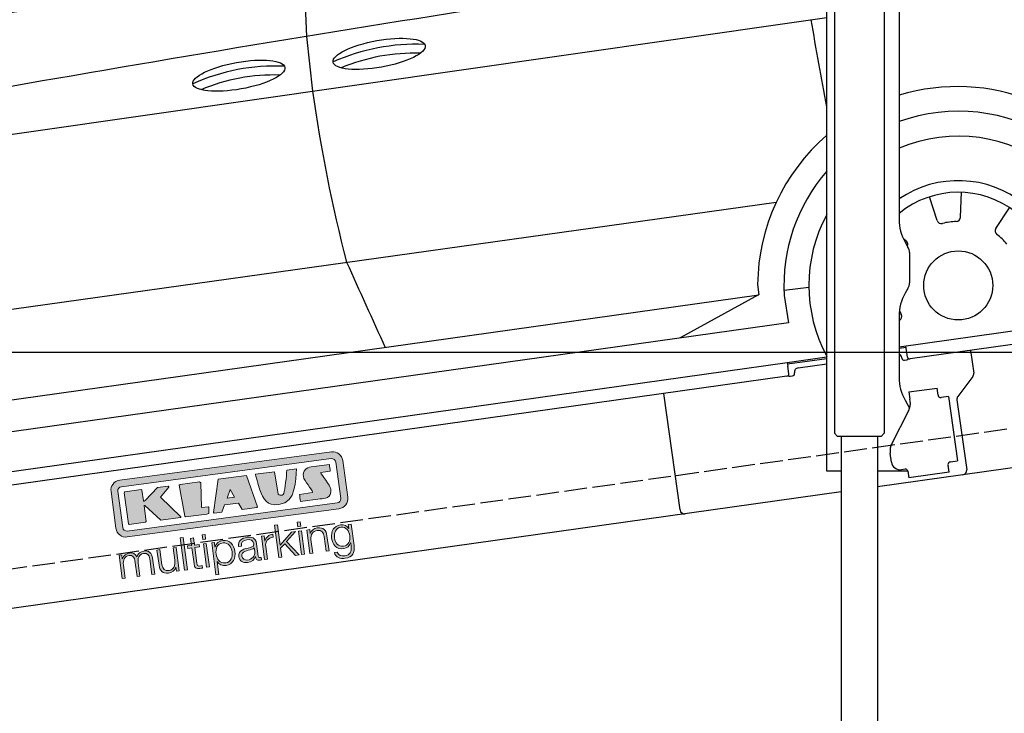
# Model space of a CAD drawing. Extents: x -311 to 6440, y -894 to 6524.
# Tile 3 of 6: x 1881 to 4057, y 1052 to 2586. Entities that reach past the tile are written whole.
import ezdxf

# ---------------------------------------------------------------- set-up
doc = ezdxf.new("R2010")
doc.units = 0
doc.header["$LTSCALE"] = 10
doc.header["$MEASUREMENT"] = 0
doc.linetypes.add('GEN3', pattern=[6.25, 5, -1.25])
doc.layers.get('0').update_dxf_attribs({"linetype": 'CONTINUOUS'})
doc.layers.get('DEFPOINTS').update_dxf_attribs({"linetype": 'CONTINUOUS'})
doc.layers.add('3', color=6, linetype='GEN3')
doc.layers.add('CAR', color=1, linetype='CONTINUOUS')
for name, color, linetype, lineweight in [('AM_0', 7, 'CONTINUOUS', 30), ('AM_5', 3, 'CONTINUOUS', 15), ('Logo', 7, 'CONTINUOUS', 25)]:
    doc.layers.add(name, color=color, linetype=linetype, lineweight=lineweight)
doc.dimstyles.new('KLAUS_DXF', dxfattribs={"dimscale": 20, "dimtxt": 3.5, "dimasz": 2, "dimexe": 2, "dimexo": 1, "dimgap": 1.5, "dimtad": 1, "dimlfac": 0.1, "dimdsep": 46, "dimtxsty": 'Standard', "dimblk": 'DOT', "dimcen": 2, "dimclrd": 256, "dimclre": 256, "dimclrt": 2, "dimadec": 0, "dimazin": 0, "dimtfac": 1, "dimtmove": 2, "dimatfit": 3, "dimfxl": 1, "dimtolj": 1, "dimarcsym": 0})

# ---------------------------------------------------------------- blocks, each defined once
blk = doc.blocks.new('KLAUS')
at = {"layer": 'Logo'}
h = blk.add_hatch(color=8, dxfattribs=at)
h.dxf.hatch_style = 2
edge = h.paths.add_edge_path()
edge.add_spline(control_points=[(3.6, 29.09), (2.88, 29.09), (2.3, 28.51), (2.3, 27.8), (2.3, 27.8), (2.3, 16.11), (2.3, 16.11), (2.3, 15.39), (2.88, 14.81), (3.6, 14.81), (3.6, 14.81), (71.16, 14.81), (71.16, 14.81), (71.88, 14.81), (72.46, 15.39), (72.46, 16.11), (72.46, 16.11), (72.46, 27.8), (72.46, 27.8), (72.46, 28.51), (71.88, 29.09), (71.16, 29.09), (71.16, 29.09), (3.6, 29.09), (3.6, 29.09), (3.6, 29.09), (3.6, 29.09), (3.6, 29.09)], knot_values=[0, 0, 0, 0, 1, 1, 1, 2, 2, 2, 3, 3, 3, 4, 4, 4, 5, 5, 5, 6, 6, 6, 7, 7, 7, 8, 8, 8, 9, 9, 9, 9], degree=3, periodic=0)
edge = h.paths.add_edge_path()
edge.add_spline(control_points=[(3.35, 31.23), (3.35, 31.23), (71.47, 31.23), (71.47, 31.23), (73.26, 31.23), (74.71, 29.77), (74.71, 27.99), (74.71, 27.99), (74.71, 16.17), (74.71, 16.17), (74.71, 14.38), (73.26, 12.93), (71.47, 12.93), (71.47, 12.93), (3.35, 12.93), (3.35, 12.93), (1.56, 12.93), (0.11, 14.38), (0.11, 16.17), (0.11, 16.17), (0.11, 27.99), (0.11, 27.99), (0.11, 29.77), (1.56, 31.23), (3.35, 31.23), (3.35, 31.23), (3.35, 31.23), (3.35, 31.23)], knot_values=[0, 0, 0, 0, 1, 1, 1, 2, 2, 2, 3, 3, 3, 4, 4, 4, 5, 5, 5, 6, 6, 6, 7, 7, 7, 8, 8, 8, 9, 9, 9, 9], degree=3, periodic=0)
h = blk.add_hatch(color=8, dxfattribs=at)
h.dxf.hatch_style = 2
edge = h.paths.add_edge_path()
edge.add_spline(control_points=[(4.5, 27.33), (4.5, 27.33), (9.7, 27.33), (9.7, 27.33), (9.84, 27.33), (9.96, 27.22), (9.96, 27.08), (9.96, 27.08), (9.96, 23.69), (9.96, 23.69), (9.96, 23.69), (9.94, 23.64), (10.04, 23.59), (10.14, 23.53), (10.2, 23.57), (10.2, 23.57), (10.2, 23.57), (10.51, 23.75), (10.51, 23.75), (10.51, 23.75), (14.94, 27.33), (14.94, 27.33), (14.94, 27.33), (18.41, 27.33), (18.41, 27.33), (18.41, 27.33), (18.49, 27.33), (18.56, 27.2), (18.65, 27.04), (18.53, 26.91), (18.53, 26.91), (18.53, 26.91), (15.49, 24.11), (15.49, 24.11), (15.49, 24.11), (21.14, 17.06), (21.14, 17.06), (21.14, 17.06), (21.13, 16.91), (21.13, 16.91), (21.08, 16.84), (20.99, 16.82), (20.99, 16.82), (20.99, 16.82), (14.7, 16.82), (14.7, 16.82), (14.7, 16.82), (10.26, 22.17), (10.26, 22.17), (10.26, 22.17), (10.19, 22.24), (10.08, 22.21), (9.97, 22.18), (9.96, 22.11), (9.96, 22.11), (9.96, 22.11), (9.96, 17.08), (9.96, 17.08), (9.96, 16.94), (9.84, 16.82), (9.7, 16.82), (9.7, 16.82), (4.5, 16.82), (4.5, 16.82), (4.36, 16.82), (4.25, 16.94), (4.25, 17.08), (4.25, 17.08), (4.25, 27.08), (4.25, 27.08), (4.25, 27.22), (4.36, 27.33), (4.5, 27.33), (4.5, 27.33), (4.5, 27.33), (4.5, 27.33)], knot_values=[0, 0, 0, 0, 1, 1, 1, 2, 2, 2, 3, 3, 3, 4, 4, 4, 5, 5, 5, 6, 6, 6, 7, 7, 7, 8, 8, 8, 9, 9, 9, 10, 10, 10, 11, 11, 11, 12, 12, 12, 13, 13, 13, 14, 14, 14, 15, 15, 15, 16, 16, 16, 17, 17, 17, 18, 18, 18, 19, 19, 19, 20, 20, 20, 21, 21, 21, 22, 22, 22, 23, 23, 23, 24, 24, 24, 25, 25, 25, 25], degree=3, periodic=0)
h = blk.add_hatch(color=8, dxfattribs=at)
h.dxf.hatch_style = 2
h.paths.add_polyline_path([(22.42, 17.06), (21.97, 27.15), (22.24, 27.33), (28.55, 27.33), (28.86, 26.97), (28.01, 19.08), (30.26, 19.07), (30.44, 18.95), (30.08, 16.95), (29.49, 16.82), (22.6, 16.82)])
h = blk.add_hatch(color=8, dxfattribs=at)
h.paths.add_polyline_path([(36.52, 21.01), (38.93, 21.01), (37.87, 23.57)])
h.paths.add_polyline_path([(34.52, 27.33), (43.65, 27.33), (45.76, 16.94), (45.57, 16.82), (40.83, 16.82), (39.89, 18.95), (35.42, 18.95), (34.27, 16.82), (31.78, 16.82), (31.66, 17)])
h = blk.add_hatch(color=8, dxfattribs=at)
h.dxf.hatch_style = 2
edge = h.paths.add_edge_path()
edge.add_spline(control_points=[(52.69, 27.32), (52.69, 27.32), (52.88, 20.14), (52.88, 20.14), (53.01, 19.89), (53.2, 19.77), (53.43, 19.71), (53.91, 19.59), (54.43, 19.57), (54.64, 20.03), (55.23, 21.34), (56.27, 25.45), (56.6, 27.33), (56.6, 27.33), (59.77, 27.33), (59.77, 27.33), (58.77, 23.9), (58.56, 16.82), (52.63, 16.76), (48.72, 16.72), (48.01, 19.35), (47.27, 22.24), (46.89, 23.68), (46.54, 27.33), (46.54, 27.33), (46.54, 27.33), (52.69, 27.32), (52.69, 27.32), (52.69, 27.32), (52.69, 27.32), (52.69, 27.32)], knot_values=[0, 0, 0, 0, 1, 1, 1, 2, 2, 2, 3, 3, 3, 4, 4, 4, 5, 5, 5, 6, 6, 6, 7, 7, 7, 8, 8, 8, 9, 9, 9, 10, 10, 10, 10], degree=3, periodic=0)
h = blk.add_hatch(color=8, dxfattribs=at)
h.dxf.hatch_style = 2
edge = h.paths.add_edge_path()
edge.add_spline(control_points=[(64.46, 27.33), (64.46, 27.33), (70.31, 27.33), (70.31, 27.33), (70.31, 26.52), (70.31, 26.02), (70.31, 25.12), (70.31, 25.12), (67.3, 25.12), (67.3, 25.12), (67.24, 25.04), (67.25, 25.11), (67.25, 24.91), (67.25, 24.88), (69.73, 20.38), (69.73, 19.57), (69.73, 16.4), (67.22, 16.81), (65.9, 16.82), (65.9, 16.82), (59.59, 16.82), (59.59, 16.82), (59.59, 17.76), (59.59, 18.23), (59.59, 19.14), (59.59, 19.14), (63.75, 19.14), (63.75, 19.14), (63.82, 19.22), (63.81, 19.11), (63.81, 19.31), (63.81, 20.32), (61.58, 23.06), (61.58, 24.63), (61.58, 26.33), (62.83, 27.34), (64.46, 27.33), (64.46, 27.33), (64.46, 27.33), (64.46, 27.33)], knot_values=[0, 0, 0, 0, 1, 1, 1, 2, 2, 2, 3, 3, 3, 4, 4, 4, 5, 5, 5, 6, 6, 6, 7, 7, 7, 8, 8, 8, 9, 9, 9, 10, 10, 10, 11, 11, 11, 12, 12, 12, 13, 13, 13, 13], degree=3, periodic=0)
h = blk.add_hatch(color=30, dxfattribs=at)
h.dxf.hatch_style = 2
h.paths.add_polyline_path([(20.07, 0), (20.99, 0), (20.99, 10.45), (20.07, 10.45)])
h = blk.add_hatch(color=30, dxfattribs=at)
h.dxf.hatch_style = 2
edge = h.paths.add_edge_path()
edge.add_spline(control_points=[(24.22, 9.82), (24.22, 9.82), (23.3, 9.82), (23.3, 9.82), (23.3, 9.82), (23.3, 7.55), (23.3, 7.55), (23.3, 7.55), (21.98, 7.55), (21.98, 7.55), (21.98, 7.55), (21.98, 6.78), (21.98, 6.78), (21.98, 6.78), (23.3, 6.78), (23.3, 6.78), (23.3, 6.78), (23.3, 1.61), (23.3, 1.61), (23.28, 0.32), (23.71, -0.09), (24.94, -0.09), (25.22, -0.09), (25.48, -0.06), (25.76, -0.06), (25.76, -0.06), (25.76, 0.73), (25.76, 0.73), (25.5, 0.7), (25.23, 0.69), (24.97, 0.69), (24.31, 0.73), (24.22, 1.08), (24.22, 1.68), (24.22, 1.68), (24.22, 6.78), (24.22, 6.78), (24.22, 6.78), (25.76, 6.78), (25.76, 6.78), (25.76, 6.78), (25.76, 7.55), (25.76, 7.55), (25.76, 7.55), (24.22, 7.55), (24.22, 7.55), (24.22, 7.55), (24.22, 9.82), (24.22, 9.82), (24.22, 9.82), (24.22, 9.82), (24.22, 9.82)], knot_values=[0, 0, 0, 0, 1, 1, 1, 2, 2, 2, 3, 3, 3, 4, 4, 4, 5, 5, 5, 6, 6, 6, 7, 7, 7, 8, 8, 8, 9, 9, 9, 10, 10, 10, 11, 11, 11, 12, 12, 12, 13, 13, 13, 14, 14, 14, 15, 15, 15, 16, 16, 16, 17, 17, 17, 17], degree=3, periodic=0)
h = blk.add_hatch(color=30, dxfattribs=at)
h.paths.add_polyline_path([(27.1, 0), (28.03, 0), (28.03, 7.55), (27.1, 7.55)])
h.paths.add_polyline_path([(27.1, 8.98), (28.03, 8.98), (28.03, 10.45), (27.1, 10.45)])
h = blk.add_hatch(color=30, dxfattribs=at)
h.dxf.hatch_style = 2
h.paths.add_polyline_path([(50.4, 0), (51.32, 0), (51.32, 2.87), (52.82, 4.11), (55.8, 0), (56.96, 0), (53.52, 4.76), (56.74, 7.55), (55.51, 7.55), (51.32, 3.89), (51.32, 10.45), (50.4, 10.45)])
h = blk.add_hatch(color=30, dxfattribs=at)
h.paths.add_polyline_path([(57.74, 0), (58.66, 0), (58.66, 7.55), (57.74, 7.55)])
h.paths.add_polyline_path([(57.74, 8.98), (58.66, 8.98), (58.66, 10.45), (57.74, 10.45)])
h = blk.add_hatch(color=30, dxfattribs=at)
h.dxf.hatch_style = 2
edge = h.paths.add_edge_path()
edge.add_spline(control_points=[(0, 0), (0, 0), (0.92, 0), (0.92, 0), (0.92, 0), (0.92, 4.22), (0.92, 4.22), (0.94, 5.8), (1.58, 7), (3.18, 7), (4.35, 7), (4.77, 6.15), (4.76, 5.12), (4.76, 5.12), (4.76, 0), (4.76, 0), (4.76, 0), (5.68, 0), (5.68, 0), (5.68, 0), (5.68, 4.27), (5.68, 4.27), (5.68, 5.68), (6.14, 7), (7.73, 7), (9.05, 7), (9.52, 6.32), (9.52, 5.08), (9.52, 5.08), (9.52, 0), (9.52, 0), (9.52, 0), (10.44, 0), (10.44, 0), (10.44, 0), (10.44, 5.12), (10.44, 5.12), (10.44, 6.91), (9.59, 7.77), (7.94, 7.77), (6.94, 7.77), (5.99, 7.29), (5.54, 6.3), (5.26, 7.29), (4.36, 7.77), (3.37, 7.77), (2.17, 7.77), (1.38, 7.19), (0.89, 6.28), (0.89, 6.28), (0.85, 6.28), (0.85, 6.28), (0.85, 6.28), (0.85, 7.55), (0.85, 7.55), (0.85, 7.55), (0, 7.55), (0, 7.55), (0, 7.55), (0, 0), (0, 0), (0, 0), (0, 0), (0, 0)], knot_values=[0, 0, 0, 0, 1, 1, 1, 2, 2, 2, 3, 3, 3, 4, 4, 4, 5, 5, 5, 6, 6, 6, 7, 7, 7, 8, 8, 8, 9, 9, 9, 10, 10, 10, 11, 11, 11, 12, 12, 12, 13, 13, 13, 14, 14, 14, 15, 15, 15, 16, 16, 16, 17, 17, 17, 18, 18, 18, 19, 19, 19, 20, 20, 20, 21, 21, 21, 21], degree=3, periodic=0)
h = blk.add_hatch(color=30, dxfattribs=at)
h.dxf.hatch_style = 2
edge = h.paths.add_edge_path()
edge.add_spline(control_points=[(18.31, 7.55), (18.31, 7.55), (17.39, 7.55), (17.39, 7.55), (17.39, 7.55), (17.39, 3.59), (17.39, 3.59), (17.39, 2.05), (16.7, 0.56), (15.12, 0.56), (13.66, 0.56), (13.15, 1.27), (13.1, 2.64), (13.1, 2.64), (13.1, 7.55), (13.1, 7.55), (13.1, 7.55), (12.18, 7.55), (12.18, 7.55), (12.18, 7.55), (12.18, 2.65), (12.18, 2.65), (12.18, 0.89), (12.93, -0.22), (14.83, -0.22), (15.96, -0.22), (16.95, 0.35), (17.44, 1.36), (17.44, 1.36), (17.47, 1.36), (17.47, 1.36), (17.47, 1.36), (17.47, 0), (17.47, 0), (17.47, 0), (18.31, 0), (18.31, 0), (18.31, 0), (18.31, 7.55), (18.31, 7.55), (18.31, 7.55), (18.31, 7.55), (18.31, 7.55)], knot_values=[0, 0, 0, 0, 1, 1, 1, 2, 2, 2, 3, 3, 3, 4, 4, 4, 5, 5, 5, 6, 6, 6, 7, 7, 7, 8, 8, 8, 9, 9, 9, 10, 10, 10, 11, 11, 11, 12, 12, 12, 13, 13, 13, 14, 14, 14, 14], degree=3, periodic=0)
h = blk.add_hatch(color=30, dxfattribs=at)
edge = h.paths.add_edge_path()
edge.add_spline(control_points=[(35.84, 3.78), (35.84, 2.21), (35.12, 0.56), (33.37, 0.56), (31.4, 0.56), (30.72, 2.21), (30.72, 3.78), (30.72, 5.49), (31.33, 7), (33.37, 7), (35.12, 7), (35.84, 5.34), (35.84, 3.78), (35.84, 3.78), (35.84, 3.78), (35.84, 3.78)], knot_values=[0, 0, 0, 0, 1, 1, 1, 2, 2, 2, 3, 3, 3, 4, 4, 4, 5, 5, 5, 5], degree=3, periodic=0)
edge = h.paths.add_edge_path()
edge.add_spline(control_points=[(29.79, -2.8), (29.79, -2.8), (30.72, -2.8), (30.72, -2.8), (30.72, -2.8), (30.72, 1.43), (30.72, 1.43), (30.72, 1.43), (30.74, 1.43), (30.74, 1.43), (31.14, 0.35), (32.24, -0.22), (33.37, -0.22), (35.66, -0.22), (36.76, 1.64), (36.76, 3.78), (36.76, 5.91), (35.66, 7.77), (33.37, 7.77), (32.15, 7.77), (31.1, 7.14), (30.67, 6.12), (30.67, 6.12), (30.64, 6.12), (30.64, 6.12), (30.64, 6.12), (30.64, 7.55), (30.64, 7.55), (30.64, 7.55), (29.79, 7.55), (29.79, 7.55), (29.79, 7.55), (29.79, -2.8), (29.79, -2.8), (29.79, -2.8), (29.79, -2.8), (29.79, -2.8)], knot_values=[0, 0, 0, 0, 1, 1, 1, 2, 2, 2, 3, 3, 3, 4, 4, 4, 5, 5, 5, 6, 6, 6, 7, 7, 7, 8, 8, 8, 9, 9, 9, 10, 10, 10, 11, 11, 11, 12, 12, 12, 12], degree=3, periodic=0)
h = blk.add_hatch(color=30, dxfattribs=at)
edge = h.paths.add_edge_path()
edge.add_spline(control_points=[(43.03, 2.93), (43.04, 1.45), (41.8, 0.56), (40.39, 0.56), (39.53, 0.56), (38.71, 1.13), (38.71, 2.05), (38.71, 3.53), (40.66, 3.51), (42.22, 3.79), (42.47, 3.84), (42.88, 3.91), (43, 4.13), (43, 4.13), (43.03, 4.13), (43.03, 4.13), (43.03, 4.13), (43.03, 2.93), (43.03, 2.93), (43.03, 2.93), (43.03, 2.93), (43.03, 2.93)], knot_values=[0, 0, 0, 0, 1, 1, 1, 2, 2, 2, 3, 3, 3, 4, 4, 4, 5, 5, 5, 6, 6, 6, 7, 7, 7, 7], degree=3, periodic=0)
edge = h.paths.add_edge_path()
edge.add_spline(control_points=[(39.03, 5.24), (39.06, 6.47), (39.91, 7), (41.05, 7), (42.14, 7), (43.03, 6.69), (43.03, 5.45), (43.03, 4.61), (42.6, 4.51), (41.84, 4.42), (39.85, 4.19), (37.79, 4.11), (37.79, 1.99), (37.79, 0.47), (38.93, -0.22), (40.32, -0.22), (41.77, -0.22), (42.43, 0.34), (43.07, 1.32), (43.07, 1.32), (43.1, 1.32), (43.1, 1.32), (43.1, 0.53), (43.25, 0), (44.19, 0), (44.43, 0), (44.58, 0.01), (44.79, 0.06), (44.79, 0.06), (44.79, 0.83), (44.79, 0.83), (44.71, 0.81), (44.6, 0.78), (44.49, 0.78), (44.13, 0.78), (43.95, 0.98), (43.95, 1.33), (43.95, 1.33), (43.95, 5.34), (43.95, 5.34), (43.95, 7.36), (42.5, 7.77), (41.17, 7.77), (39.44, 7.77), (38.2, 7.01), (38.11, 5.24), (38.11, 5.24), (39.03, 5.24), (39.03, 5.24), (39.03, 5.24), (39.03, 5.24), (39.03, 5.24)], knot_values=[0, 0, 0, 0, 1, 1, 1, 2, 2, 2, 3, 3, 3, 4, 4, 4, 5, 5, 5, 6, 6, 6, 7, 7, 7, 8, 8, 8, 9, 9, 9, 10, 10, 10, 11, 11, 11, 12, 12, 12, 13, 13, 13, 14, 14, 14, 15, 15, 15, 16, 16, 16, 17, 17, 17, 17], degree=3, periodic=0)
h = blk.add_hatch(color=30, dxfattribs=at)
h.dxf.hatch_style = 2
edge = h.paths.add_edge_path()
edge.add_spline(control_points=[(45.79, 0), (45.79, 0), (46.71, 0), (46.71, 0), (46.71, 0), (46.71, 4.03), (46.71, 4.03), (46.71, 5.59), (47.85, 6.82), (49.52, 6.73), (49.52, 6.73), (49.52, 7.66), (49.52, 7.66), (48.16, 7.72), (47.14, 7), (46.67, 5.78), (46.67, 5.78), (46.64, 5.78), (46.64, 5.78), (46.64, 5.78), (46.64, 7.55), (46.64, 7.55), (46.64, 7.55), (45.79, 7.55), (45.79, 7.55), (45.79, 7.55), (45.79, 0), (45.79, 0), (45.79, 0), (45.79, 0), (45.79, 0)], knot_values=[0, 0, 0, 0, 1, 1, 1, 2, 2, 2, 3, 3, 3, 4, 4, 4, 5, 5, 5, 6, 6, 6, 7, 7, 7, 8, 8, 8, 9, 9, 9, 10, 10, 10, 10], degree=3, periodic=0)
h = blk.add_hatch(color=30, dxfattribs=at)
h.dxf.hatch_style = 2
edge = h.paths.add_edge_path()
edge.add_spline(control_points=[(60.41, 0), (60.41, 0), (61.33, 0), (61.33, 0), (61.33, 0), (61.33, 4.41), (61.33, 4.41), (61.36, 5.89), (62.24, 7), (63.7, 7), (65.2, 7), (65.62, 6.02), (65.62, 4.71), (65.62, 4.71), (65.62, 0), (65.62, 0), (65.62, 0), (66.54, 0), (66.54, 0), (66.54, 0), (66.54, 4.86), (66.54, 4.86), (66.54, 6.66), (65.9, 7.77), (63.78, 7.77), (62.71, 7.77), (61.7, 7.16), (61.36, 6.25), (61.36, 6.25), (61.33, 6.25), (61.33, 6.25), (61.33, 6.25), (61.33, 7.55), (61.33, 7.55), (61.33, 7.55), (60.41, 7.55), (60.41, 7.55), (60.41, 7.55), (60.41, 0), (60.41, 0), (60.41, 0), (60.41, 0), (60.41, 0)], knot_values=[0, 0, 0, 0, 1, 1, 1, 2, 2, 2, 3, 3, 3, 4, 4, 4, 5, 5, 5, 6, 6, 6, 7, 7, 7, 8, 8, 8, 9, 9, 9, 10, 10, 10, 11, 11, 11, 12, 12, 12, 13, 13, 13, 14, 14, 14, 14], degree=3, periodic=0)
h = blk.add_hatch(color=30, dxfattribs=at)
edge = h.paths.add_edge_path()
edge.add_spline(control_points=[(71.32, 0.86), (69.62, 0.86), (68.83, 2.34), (68.83, 3.86), (68.83, 5.43), (69.56, 7), (71.32, 7), (73.06, 7), (73.75, 5.34), (73.75, 3.86), (73.75, 2.33), (72.91, 0.86), (71.32, 0.86), (71.32, 0.86), (71.32, 0.86), (71.32, 0.86)], knot_values=[0, 0, 0, 0, 1, 1, 1, 2, 2, 2, 3, 3, 3, 4, 4, 4, 5, 5, 5, 5], degree=3, periodic=0)
edge = h.paths.add_edge_path()
edge.add_spline(control_points=[(74.67, 7.55), (74.67, 7.55), (73.75, 7.55), (73.75, 7.55), (73.75, 7.55), (73.75, 6.25), (73.75, 6.25), (73.75, 6.25), (73.72, 6.25), (73.72, 6.25), (73.35, 7.09), (72.41, 7.77), (71.32, 7.77), (69.13, 7.77), (67.9, 6.05), (67.9, 3.97), (67.9, 1.82), (68.9, 0.09), (71.32, 0.09), (72.4, 0.09), (73.29, 0.72), (73.72, 1.64), (73.72, 1.64), (73.75, 1.64), (73.75, 1.64), (73.75, 1.64), (73.75, 0.61), (73.75, 0.61), (73.75, -1.23), (73.01, -2.24), (71.32, -2.24), (70.29, -2.24), (69.31, -1.85), (69.1, -0.73), (69.1, -0.73), (68.18, -0.73), (68.18, -0.73), (68.31, -2.34), (69.81, -3.02), (71.32, -3.02), (73.79, -3.02), (74.65, -1.64), (74.67, 0.61), (74.67, 0.61), (74.67, 7.55), (74.67, 7.55), (74.67, 7.55), (74.67, 7.55), (74.67, 7.55)], knot_values=[0, 0, 0, 0, 1, 1, 1, 2, 2, 2, 3, 3, 3, 4, 4, 4, 5, 5, 5, 6, 6, 6, 7, 7, 7, 8, 8, 8, 9, 9, 9, 10, 10, 10, 11, 11, 11, 12, 12, 12, 13, 13, 13, 14, 14, 14, 15, 15, 15, 16, 16, 16, 16], degree=3, periodic=0)
at = {"layer": 'Logo', "lineweight": 0}
for points in [[(22.42, 17.06), (21.97, 27.15), (22.24, 27.33), (28.55, 27.33), (28.86, 26.97), (28.01, 19.08), (30.26, 19.07), (30.44, 18.95), (30.08, 16.95), (29.49, 16.82), (22.6, 16.82), (22.42, 17.06), (22.42, 17.06)], [(34.52, 27.33), (43.65, 27.33), (45.76, 16.94), (45.57, 16.82), (40.83, 16.82), (39.89, 18.95), (35.42, 18.95), (34.27, 16.82), (31.78, 16.82), (31.66, 17), (34.52, 27.33), (34.52, 27.33)], [(36.52, 21.01), (38.93, 21.01), (37.87, 23.57), (36.52, 21.01), (36.52, 21.01)], [(20.07, 0), (20.99, 0), (20.99, 10.45), (20.07, 10.45), (20.07, 0), (20.07, 0)], [(27.1, 8.98), (28.03, 8.98), (28.03, 10.45), (27.1, 10.45), (27.1, 8.98), (27.1, 8.98)], [(50.4, 0), (51.32, 0), (51.32, 2.87), (52.82, 4.11), (55.8, 0), (56.96, 0), (53.52, 4.76), (56.74, 7.55), (55.51, 7.55), (51.32, 3.89), (51.32, 10.45), (50.4, 10.45), (50.4, 0), (50.4, 0)], [(57.74, 8.98), (58.66, 8.98), (58.66, 10.45), (57.74, 10.45), (57.74, 8.98), (57.74, 8.98)], [(27.1, 0), (28.03, 0), (28.03, 7.55), (27.1, 7.55), (27.1, 0), (27.1, 0)], [(57.74, 0), (58.66, 0), (58.66, 7.55), (57.74, 7.55), (57.74, 0), (57.74, 0)]]:
    blk.add_lwpolyline(points, dxfattribs=at)
for points, knots in [([(3.35, 31.23), (3.35, 31.23), (71.47, 31.23), (71.47, 31.23), (73.26, 31.23), (74.71, 29.77), (74.71, 27.99), (74.71, 27.99), (74.71, 16.17), (74.71, 16.17), (74.71, 14.38), (73.26, 12.93), (71.47, 12.93), (71.47, 12.93), (3.35, 12.93), (3.35, 12.93), (1.56, 12.93), (0.11, 14.38), (0.11, 16.17), (0.11, 16.17), (0.11, 27.99), (0.11, 27.99), (0.11, 29.77), (1.56, 31.23), (3.35, 31.23), (3.35, 31.23), (3.35, 31.23), (3.35, 31.23)], [0, 0, 0, 0, 1, 1, 1, 2, 2, 2, 3, 3, 3, 4, 4, 4, 5, 5, 5, 6, 6, 6, 7, 7, 7, 8, 8, 8, 9, 9, 9, 9]), ([(3.6, 29.09), (2.88, 29.09), (2.3, 28.51), (2.3, 27.8), (2.3, 27.8), (2.3, 16.11), (2.3, 16.11), (2.3, 15.39), (2.88, 14.81), (3.6, 14.81), (3.6, 14.81), (71.16, 14.81), (71.16, 14.81), (71.88, 14.81), (72.46, 15.39), (72.46, 16.11), (72.46, 16.11), (72.46, 27.8), (72.46, 27.8), (72.46, 28.51), (71.88, 29.09), (71.16, 29.09), (71.16, 29.09), (3.6, 29.09), (3.6, 29.09), (3.6, 29.09), (3.6, 29.09), (3.6, 29.09)], [0, 0, 0, 0, 1, 1, 1, 2, 2, 2, 3, 3, 3, 4, 4, 4, 5, 5, 5, 6, 6, 6, 7, 7, 7, 8, 8, 8, 9, 9, 9, 9]), ([(4.5, 27.33), (4.5, 27.33), (9.7, 27.33), (9.7, 27.33), (9.84, 27.33), (9.96, 27.22), (9.96, 27.08), (9.96, 27.08), (9.96, 23.69), (9.96, 23.69), (9.96, 23.69), (9.94, 23.64), (10.04, 23.59), (10.14, 23.53), (10.2, 23.57), (10.2, 23.57), (10.2, 23.57), (10.51, 23.75), (10.51, 23.75), (10.51, 23.75), (14.94, 27.33), (14.94, 27.33), (14.94, 27.33), (18.41, 27.33), (18.41, 27.33), (18.41, 27.33), (18.49, 27.33), (18.56, 27.2), (18.65, 27.04), (18.53, 26.91), (18.53, 26.91), (18.53, 26.91), (15.49, 24.11), (15.49, 24.11), (15.49, 24.11), (21.14, 17.06), (21.14, 17.06), (21.14, 17.06), (21.13, 16.91), (21.13, 16.91), (21.08, 16.84), (20.99, 16.82), (20.99, 16.82), (20.99, 16.82), (14.7, 16.82), (14.7, 16.82), (14.7, 16.82), (10.26, 22.17), (10.26, 22.17), (10.26, 22.17), (10.19, 22.24), (10.08, 22.21), (9.97, 22.18), (9.96, 22.11), (9.96, 22.11), (9.96, 22.11), (9.96, 17.08), (9.96, 17.08), (9.96, 16.94), (9.84, 16.82), (9.7, 16.82), (9.7, 16.82), (4.5, 16.82), (4.5, 16.82), (4.36, 16.82), (4.25, 16.94), (4.25, 17.08), (4.25, 17.08), (4.25, 27.08), (4.25, 27.08), (4.25, 27.22), (4.36, 27.33), (4.5, 27.33), (4.5, 27.33), (4.5, 27.33), (4.5, 27.33)], [0, 0, 0, 0, 1, 1, 1, 2, 2, 2, 3, 3, 3, 4, 4, 4, 5, 5, 5, 6, 6, 6, 7, 7, 7, 8, 8, 8, 9, 9, 9, 10, 10, 10, 11, 11, 11, 12, 12, 12, 13, 13, 13, 14, 14, 14, 15, 15, 15, 16, 16, 16, 17, 17, 17, 18, 18, 18, 19, 19, 19, 20, 20, 20, 21, 21, 21, 22, 22, 22, 23, 23, 23, 24, 24, 24, 25, 25, 25, 25]), ([(52.69, 27.32), (52.69, 27.32), (52.88, 20.14), (52.88, 20.14), (53.01, 19.89), (53.2, 19.77), (53.43, 19.71), (53.91, 19.59), (54.43, 19.57), (54.64, 20.03), (55.23, 21.34), (56.27, 25.45), (56.6, 27.33), (56.6, 27.33), (59.77, 27.33), (59.77, 27.33), (58.77, 23.9), (58.56, 16.82), (52.63, 16.76), (48.72, 16.72), (48.01, 19.35), (47.27, 22.24), (46.89, 23.68), (46.54, 27.33), (46.54, 27.33), (46.54, 27.33), (52.69, 27.32), (52.69, 27.32), (52.69, 27.32), (52.69, 27.32), (52.69, 27.32)], [0, 0, 0, 0, 1, 1, 1, 2, 2, 2, 3, 3, 3, 4, 4, 4, 5, 5, 5, 6, 6, 6, 7, 7, 7, 8, 8, 8, 9, 9, 9, 10, 10, 10, 10]), ([(64.46, 27.33), (64.46, 27.33), (70.31, 27.33), (70.31, 27.33), (70.31, 26.52), (70.31, 26.02), (70.31, 25.12), (70.31, 25.12), (67.3, 25.12), (67.3, 25.12), (67.24, 25.04), (67.25, 25.11), (67.25, 24.91), (67.25, 24.88), (69.73, 20.38), (69.73, 19.57), (69.73, 16.4), (67.22, 16.81), (65.9, 16.82), (65.9, 16.82), (59.59, 16.82), (59.59, 16.82), (59.59, 17.76), (59.59, 18.23), (59.59, 19.14), (59.59, 19.14), (63.75, 19.14), (63.75, 19.14), (63.82, 19.22), (63.81, 19.11), (63.81, 19.31), (63.81, 20.32), (61.58, 23.06), (61.58, 24.63), (61.58, 26.33), (62.83, 27.34), (64.46, 27.33), (64.46, 27.33), (64.46, 27.33), (64.46, 27.33)], [0, 0, 0, 0, 1, 1, 1, 2, 2, 2, 3, 3, 3, 4, 4, 4, 5, 5, 5, 6, 6, 6, 7, 7, 7, 8, 8, 8, 9, 9, 9, 10, 10, 10, 11, 11, 11, 12, 12, 12, 13, 13, 13, 13]), ([(24.22, 9.82), (24.22, 9.82), (23.3, 9.82), (23.3, 9.82), (23.3, 9.82), (23.3, 7.55), (23.3, 7.55), (23.3, 7.55), (21.98, 7.55), (21.98, 7.55), (21.98, 7.55), (21.98, 6.78), (21.98, 6.78), (21.98, 6.78), (23.3, 6.78), (23.3, 6.78), (23.3, 6.78), (23.3, 1.61), (23.3, 1.61), (23.28, 0.32), (23.71, -0.09), (24.94, -0.09), (25.22, -0.09), (25.48, -0.06), (25.76, -0.06), (25.76, -0.06), (25.76, 0.73), (25.76, 0.73), (25.5, 0.7), (25.23, 0.69), (24.97, 0.69), (24.31, 0.73), (24.22, 1.08), (24.22, 1.68), (24.22, 1.68), (24.22, 6.78), (24.22, 6.78), (24.22, 6.78), (25.76, 6.78), (25.76, 6.78), (25.76, 6.78), (25.76, 7.55), (25.76, 7.55), (25.76, 7.55), (24.22, 7.55), (24.22, 7.55), (24.22, 7.55), (24.22, 9.82), (24.22, 9.82), (24.22, 9.82), (24.22, 9.82), (24.22, 9.82)], [0, 0, 0, 0, 1, 1, 1, 2, 2, 2, 3, 3, 3, 4, 4, 4, 5, 5, 5, 6, 6, 6, 7, 7, 7, 8, 8, 8, 9, 9, 9, 10, 10, 10, 11, 11, 11, 12, 12, 12, 13, 13, 13, 14, 14, 14, 15, 15, 15, 16, 16, 16, 17, 17, 17, 17]), ([(0, 0), (0, 0), (0.92, 0), (0.92, 0), (0.92, 0), (0.92, 4.22), (0.92, 4.22), (0.94, 5.8), (1.58, 7), (3.18, 7), (4.35, 7), (4.77, 6.15), (4.76, 5.12), (4.76, 5.12), (4.76, 0), (4.76, 0), (4.76, 0), (5.68, 0), (5.68, 0), (5.68, 0), (5.68, 4.27), (5.68, 4.27), (5.68, 5.68), (6.14, 7), (7.73, 7), (9.05, 7), (9.52, 6.32), (9.52, 5.08), (9.52, 5.08), (9.52, 0), (9.52, 0), (9.52, 0), (10.44, 0), (10.44, 0), (10.44, 0), (10.44, 5.12), (10.44, 5.12), (10.44, 6.91), (9.59, 7.77), (7.94, 7.77), (6.94, 7.77), (5.99, 7.29), (5.54, 6.3), (5.26, 7.29), (4.36, 7.77), (3.37, 7.77), (2.17, 7.77), (1.38, 7.19), (0.89, 6.28), (0.89, 6.28), (0.85, 6.28), (0.85, 6.28), (0.85, 6.28), (0.85, 7.55), (0.85, 7.55), (0.85, 7.55), (0, 7.55), (0, 7.55), (0, 7.55), (0, 0), (0, 0), (0, 0), (0, 0), (0, 0)], [0, 0, 0, 0, 1, 1, 1, 2, 2, 2, 3, 3, 3, 4, 4, 4, 5, 5, 5, 6, 6, 6, 7, 7, 7, 8, 8, 8, 9, 9, 9, 10, 10, 10, 11, 11, 11, 12, 12, 12, 13, 13, 13, 14, 14, 14, 15, 15, 15, 16, 16, 16, 17, 17, 17, 18, 18, 18, 19, 19, 19, 20, 20, 20, 21, 21, 21, 21]), ([(18.31, 7.55), (18.31, 7.55), (17.39, 7.55), (17.39, 7.55), (17.39, 7.55), (17.39, 3.59), (17.39, 3.59), (17.39, 2.05), (16.7, 0.56), (15.12, 0.56), (13.66, 0.56), (13.15, 1.27), (13.1, 2.64), (13.1, 2.64), (13.1, 7.55), (13.1, 7.55), (13.1, 7.55), (12.18, 7.55), (12.18, 7.55), (12.18, 7.55), (12.18, 2.65), (12.18, 2.65), (12.18, 0.89), (12.93, -0.22), (14.83, -0.22), (15.96, -0.22), (16.95, 0.35), (17.44, 1.36), (17.44, 1.36), (17.47, 1.36), (17.47, 1.36), (17.47, 1.36), (17.47, 0), (17.47, 0), (17.47, 0), (18.31, 0), (18.31, 0), (18.31, 0), (18.31, 7.55), (18.31, 7.55), (18.31, 7.55), (18.31, 7.55), (18.31, 7.55)], [0, 0, 0, 0, 1, 1, 1, 2, 2, 2, 3, 3, 3, 4, 4, 4, 5, 5, 5, 6, 6, 6, 7, 7, 7, 8, 8, 8, 9, 9, 9, 10, 10, 10, 11, 11, 11, 12, 12, 12, 13, 13, 13, 14, 14, 14, 14]), ([(29.79, -2.8), (29.79, -2.8), (30.72, -2.8), (30.72, -2.8), (30.72, -2.8), (30.72, 1.43), (30.72, 1.43), (30.72, 1.43), (30.74, 1.43), (30.74, 1.43), (31.14, 0.35), (32.24, -0.22), (33.37, -0.22), (35.66, -0.22), (36.76, 1.64), (36.76, 3.78), (36.76, 5.91), (35.66, 7.77), (33.37, 7.77), (32.15, 7.77), (31.1, 7.14), (30.67, 6.12), (30.67, 6.12), (30.64, 6.12), (30.64, 6.12), (30.64, 6.12), (30.64, 7.55), (30.64, 7.55), (30.64, 7.55), (29.79, 7.55), (29.79, 7.55), (29.79, 7.55), (29.79, -2.8), (29.79, -2.8), (29.79, -2.8), (29.79, -2.8), (29.79, -2.8)], [0, 0, 0, 0, 1, 1, 1, 2, 2, 2, 3, 3, 3, 4, 4, 4, 5, 5, 5, 6, 6, 6, 7, 7, 7, 8, 8, 8, 9, 9, 9, 10, 10, 10, 11, 11, 11, 12, 12, 12, 12]), ([(35.84, 3.78), (35.84, 2.21), (35.12, 0.56), (33.37, 0.56), (31.4, 0.56), (30.72, 2.21), (30.72, 3.78), (30.72, 5.49), (31.33, 7), (33.37, 7), (35.12, 7), (35.84, 5.34), (35.84, 3.78), (35.84, 3.78), (35.84, 3.78), (35.84, 3.78)], [0, 0, 0, 0, 1, 1, 1, 2, 2, 2, 3, 3, 3, 4, 4, 4, 5, 5, 5, 5]), ([(39.03, 5.24), (39.06, 6.47), (39.91, 7), (41.05, 7), (42.14, 7), (43.03, 6.69), (43.03, 5.45), (43.03, 4.61), (42.6, 4.51), (41.84, 4.42), (39.85, 4.19), (37.79, 4.11), (37.79, 1.99), (37.79, 0.47), (38.93, -0.22), (40.32, -0.22), (41.77, -0.22), (42.43, 0.34), (43.07, 1.32), (43.07, 1.32), (43.1, 1.32), (43.1, 1.32), (43.1, 0.53), (43.25, 0), (44.19, 0), (44.43, 0), (44.58, 0.01), (44.79, 0.06), (44.79, 0.06), (44.79, 0.83), (44.79, 0.83), (44.71, 0.81), (44.6, 0.78), (44.49, 0.78), (44.13, 0.78), (43.95, 0.98), (43.95, 1.33), (43.95, 1.33), (43.95, 5.34), (43.95, 5.34), (43.95, 7.36), (42.5, 7.77), (41.17, 7.77), (39.44, 7.77), (38.2, 7.01), (38.11, 5.24), (38.11, 5.24), (39.03, 5.24), (39.03, 5.24), (39.03, 5.24), (39.03, 5.24), (39.03, 5.24)], [0, 0, 0, 0, 1, 1, 1, 2, 2, 2, 3, 3, 3, 4, 4, 4, 5, 5, 5, 6, 6, 6, 7, 7, 7, 8, 8, 8, 9, 9, 9, 10, 10, 10, 11, 11, 11, 12, 12, 12, 13, 13, 13, 14, 14, 14, 15, 15, 15, 16, 16, 16, 17, 17, 17, 17]), ([(45.79, 0), (45.79, 0), (46.71, 0), (46.71, 0), (46.71, 0), (46.71, 4.03), (46.71, 4.03), (46.71, 5.59), (47.85, 6.82), (49.52, 6.73), (49.52, 6.73), (49.52, 7.66), (49.52, 7.66), (48.16, 7.72), (47.14, 7), (46.67, 5.78), (46.67, 5.78), (46.64, 5.78), (46.64, 5.78), (46.64, 5.78), (46.64, 7.55), (46.64, 7.55), (46.64, 7.55), (45.79, 7.55), (45.79, 7.55), (45.79, 7.55), (45.79, 0), (45.79, 0), (45.79, 0), (45.79, 0), (45.79, 0)], [0, 0, 0, 0, 1, 1, 1, 2, 2, 2, 3, 3, 3, 4, 4, 4, 5, 5, 5, 6, 6, 6, 7, 7, 7, 8, 8, 8, 9, 9, 9, 10, 10, 10, 10]), ([(60.41, 0), (60.41, 0), (61.33, 0), (61.33, 0), (61.33, 0), (61.33, 4.41), (61.33, 4.41), (61.36, 5.89), (62.24, 7), (63.7, 7), (65.2, 7), (65.62, 6.02), (65.62, 4.71), (65.62, 4.71), (65.62, 0), (65.62, 0), (65.62, 0), (66.54, 0), (66.54, 0), (66.54, 0), (66.54, 4.86), (66.54, 4.86), (66.54, 6.66), (65.9, 7.77), (63.78, 7.77), (62.71, 7.77), (61.7, 7.16), (61.36, 6.25), (61.36, 6.25), (61.33, 6.25), (61.33, 6.25), (61.33, 6.25), (61.33, 7.55), (61.33, 7.55), (61.33, 7.55), (60.41, 7.55), (60.41, 7.55), (60.41, 7.55), (60.41, 0), (60.41, 0), (60.41, 0), (60.41, 0), (60.41, 0)], [0, 0, 0, 0, 1, 1, 1, 2, 2, 2, 3, 3, 3, 4, 4, 4, 5, 5, 5, 6, 6, 6, 7, 7, 7, 8, 8, 8, 9, 9, 9, 10, 10, 10, 11, 11, 11, 12, 12, 12, 13, 13, 13, 14, 14, 14, 14]), ([(74.67, 7.55), (74.67, 7.55), (73.75, 7.55), (73.75, 7.55), (73.75, 7.55), (73.75, 6.25), (73.75, 6.25), (73.75, 6.25), (73.72, 6.25), (73.72, 6.25), (73.35, 7.09), (72.41, 7.77), (71.32, 7.77), (69.13, 7.77), (67.9, 6.05), (67.9, 3.97), (67.9, 1.82), (68.9, 0.09), (71.32, 0.09), (72.4, 0.09), (73.29, 0.72), (73.72, 1.64), (73.72, 1.64), (73.75, 1.64), (73.75, 1.64), (73.75, 1.64), (73.75, 0.61), (73.75, 0.61), (73.75, -1.23), (73.01, -2.24), (71.32, -2.24), (70.29, -2.24), (69.31, -1.85), (69.1, -0.73), (69.1, -0.73), (68.18, -0.73), (68.18, -0.73), (68.31, -2.34), (69.81, -3.02), (71.32, -3.02), (73.79, -3.02), (74.65, -1.64), (74.67, 0.61), (74.67, 0.61), (74.67, 7.55), (74.67, 7.55), (74.67, 7.55), (74.67, 7.55), (74.67, 7.55)], [0, 0, 0, 0, 1, 1, 1, 2, 2, 2, 3, 3, 3, 4, 4, 4, 5, 5, 5, 6, 6, 6, 7, 7, 7, 8, 8, 8, 9, 9, 9, 10, 10, 10, 11, 11, 11, 12, 12, 12, 13, 13, 13, 14, 14, 14, 15, 15, 15, 16, 16, 16, 16]), ([(71.32, 0.86), (69.62, 0.86), (68.83, 2.34), (68.83, 3.86), (68.83, 5.43), (69.56, 7), (71.32, 7), (73.06, 7), (73.75, 5.34), (73.75, 3.86), (73.75, 2.33), (72.91, 0.86), (71.32, 0.86), (71.32, 0.86), (71.32, 0.86), (71.32, 0.86)], [0, 0, 0, 0, 1, 1, 1, 2, 2, 2, 3, 3, 3, 4, 4, 4, 5, 5, 5, 5]), ([(43.03, 2.93), (43.04, 1.45), (41.8, 0.56), (40.39, 0.56), (39.53, 0.56), (38.71, 1.13), (38.71, 2.05), (38.71, 3.53), (40.66, 3.51), (42.22, 3.79), (42.47, 3.84), (42.88, 3.91), (43, 4.13), (43, 4.13), (43.03, 4.13), (43.03, 4.13), (43.03, 4.13), (43.03, 2.93), (43.03, 2.93), (43.03, 2.93), (43.03, 2.93), (43.03, 2.93)], [0, 0, 0, 0, 1, 1, 1, 2, 2, 2, 3, 3, 3, 4, 4, 4, 5, 5, 5, 6, 6, 6, 7, 7, 7, 7])]:
    blk.add_open_spline(points, degree=3, knots=knots, dxfattribs=at)
blk = doc.blocks.new('_DOT')
at = {"color": 0, "linetype": 'ByBlock'}
blk.add_line((-0.5, 0), (-1, 0), dxfattribs=at)
at = {"color": 0, "linetype": 'ByBlock', "const_width": 0.5}
blk.add_lwpolyline([(-0.25, 0, 1), (0.25, 0, 1)], format="xyb", close=True, dxfattribs=at)
blk = doc.blocks.new('*D8')
at = {"layer": 'AM_5', "lineweight": -2, "transparency": 16777216}
for p, q in [((5479.5, 1850), (-240.5, 1850)), ((-200.5, -310), (-200.5, 1810)), ((180, -350), (-240.5, -350))]:
    blk.add_line(p, q, dxfattribs=at)
at = {"layer": 'DEFPOINTS', "color": 0, "transparency": 16777216}
for p in [(-200.5, 1850), (5499.5, 1850), (200, -350)]:
    blk.add_point(p, dxfattribs=at)
at = {"layer": 'AM_5', "lineweight": -2, "transparency": 16777216, "xscale": 40, "yscale": 40, "zscale": 40}
for p, rotation in [((-200.5, 1850), 90), ((-200.5, -350), 270)]:
    blk.add_blockref('_DOT', p, dxfattribs=dict(at, rotation=rotation))
at = {"layer": 'AM_5', "color": 2, "transparency": 16777216, "insert": (-265.5, 750), "char_height": 70, "attachment_point": 5, "rotation": 90}
blk.add_mtext('\\A1;220', dxfattribs=at)
blk = doc.blocks.new('*D9')
at = {"layer": 'AM_5', "lineweight": -2, "transparency": 16777216}
for p, q in [((179.5, 2850), (-240.5, 2850)), ((-200.5, 1890), (-200.5, 2810)), ((5479.5, 1850), (-240.5, 1850))]:
    blk.add_line(p, q, dxfattribs=at)
at = {"layer": 'DEFPOINTS', "color": 0, "transparency": 16777216}
for p in [(-200.5, 2850), (199.5, 2850), (5499.5, 1850)]:
    blk.add_point(p, dxfattribs=at)
at = {"layer": 'AM_5', "lineweight": -2, "transparency": 16777216, "xscale": 40, "yscale": 40, "zscale": 40}
for p, rotation in [((-200.5, 2850), 90), ((-200.5, 1850), 270)]:
    blk.add_blockref('_DOT', p, dxfattribs=dict(at, rotation=rotation))
at = {"layer": 'AM_5', "color": 2, "transparency": 16777216, "insert": (-265.5, 2350), "char_height": 70, "attachment_point": 5, "rotation": 90}
blk.add_mtext('\\A1;100', dxfattribs=at)
blk = doc.blocks.new('Van200_EG')
at = {"layer": 'CAR'}
for p, q in [((28487.6, 2339.1), (28494.2, 2193.9)), ((28494.2, 2193.9), (28507.6, 2072.9)), ((29888.3, 1787), (29871.3, 1839.3)), ((29940.3, 1794.3), (29942.2, 1849.3)), ((27543.2, 1548.8), (29532.8, 1827.8)), ((30018.2, 1769.4), (30048.5, 1815.3)), ((29820.3, 1741.6), (29813.2, 1747.7)), ((29491.5, 1645.2), (29494.5, 1622.5)), ((29550, 1632.7), (29604.8, 1639.8)), ((27637.9, 1361.6), (29494.5, 1622.5)), ((29493.1, 1622.5), (29320.1, 1527.5)), ((29550.4, 1620.8), (29559.4, 1560.9)), ((27594.3, 1285.6), (29559.4, 1561.2)), ((29805.4, 1565.9), (29804.2, 1565.2))]:
    blk.add_line(p, q, dxfattribs=at)
blk.add_circle((29935, 1643.4), 76.3, dxfattribs=at)
for centre, radius, start, end in [((125286.1, -675774.8), 684987.9, 98.026364, 98.2222494), ((38126.9, -56735.6), 59711.6, 98.167121, 100.419173), ((-5067954.2, 35531474.7), 35893067.7, 278.16114131, 278.16485653), ((36356.2, 3347.2), 6838.6, 189.39381, 191.03698), ((28735.2, 1730.8), 445.8, 87.4963, 114.1135), ((28732.1, 1740.9), 416, 88.1007, 112.8057), ((28425, 1682.6), 445.8, 87.4963, 114.1135), ((28421.8, 1693.2), 415.5, 88.0857, 112.8207), ((31848.8, 2540.9), 3373.8, 187.9727, 194.5278), ((29933.4, 1641.2), 441.9, 29.2479, 106.9984), ((29935.3, 1643.1), 385.6, 4.5254, 109.8845), ((29933.4, 1641.2), 441.9, 130.8756, 179.48), ((29935, 1643.4), 330.2, 347.4042, 113.3452), ((29935.3, 1643.1), 385.6, 139.032, 183.3106), ((29935, 1643.4), 231.7, 337.9146, 124.3813), ((29935, 1643.4), 206, 333.6849, 129.4239), ((29935, 1643.4), 330.2, 151.7436, 208.2564), ((29897.9, 1790.1), 10, 198, 284.2118), ((29930.3, 1794.7), 10, 271.7882, 358), ((29935, 1643.4), 141.4, 91.7882, 104.2118), ((30026.6, 1763.9), 10, 146.5714, 232.7833), ((29813.8, 1734), 10, 335.8319, 49.4286), ((29935, 1643.4), 141.4, 40.3596, 52.7833), ((103623.4, 35536.3), 82318.5, 204.274398, 204.418198), ((29935, 1643.4), 141.4, 203.0236, 207.069), ((29800.2, 1574.5), 10, 300.8571, 27.069)]:
    blk.add_arc(centre, radius, start, end, dxfattribs=at)
for centre in [(28654.8, 2155.4), (28344.7, 2107.1)]:
    blk.add_ellipse(centre, major_axis=(-101.9, -18.3), ratio=0.28676, dxfattribs=at)

msp = doc.modelspace()

# ---------------------------------------------------------------- linework, layer by layer
for p, q in [((3824.715, 3752.64), (3824.715, 2144.272)), ((3791.696, 3727.911), (3791.812, 1671.652)), ((3664.715, 1587.64), (3664.715, 3507.64)), ((3681.709, 3507.64), (3681.812, 1671.629)), ((3838.112, 2094.272), (3844.366, 2083.441)), ((3847.715, 2070.941), (3847.715, 2004.338)), ((3824.715, 1862.792), (5191.605, 2054.896)), ((5190.829, 2024.492), (3849.015, 1835.912)), ((3844.366, 1991.838), (3838.112, 1981.008)), ((3824.715, 1931.008), (3824.715, 1794.697)), ((3840.446, 1860.963), (3824.715, 1858.753)), ((3843.368, 1840.168), (3839.889, 1864.925)), ((3982.702, 1854.701), (3989.78, 1804.338)), ((3577.468, 1828.044), (3664.715, 1840.305)), ((3664.715, 1836.266), (3578.025, 1824.083)), ((3830.99, 1838.428), (3831.129, 1837.438)), ((3836.776, 1833.182), (3841.728, 1833.878)), ((959.991, 1460.181), (3577.468, 1828.044)), ((3577.468, 1828.044), (3578.581, 1820.121)), ((3580.947, 1803.287), (3578.581, 1820.121)), ((3601.836, 1816.321), (3664.715, 1825.158)), ((3576.692, 1797.64), (959.991, 1429.886)), ((3584.258, 1797.693), (3589.209, 1798.389)), ((3593.465, 1804.036), (3593.326, 1805.027)), ((3987.863, 1796.928), (3954.55, 1752.719)), ((3846.658, 1762.873), (3909.044, 1771.641)), ((3911.271, 1755.797), (3909.044, 1771.641)), ((3340.553, 1501.897), (3304.368, 1759.367)), ((3340.553, 1501.897), (3304.368, 1759.367)), ((3838.112, 1744.697), (3848.154, 1727.305)), ((3846.658, 1762.873), (3848.884, 1747.029)), ((3849.474, 1742.83), (3848.884, 1747.029)), ((3911.271, 1755.797), (3911.41, 1754.807)), ((3917.058, 1750.551), (3918.048, 1750.69)), ((3933.892, 1752.917), (3918.048, 1750.69)), ((3933.892, 1752.917), (3953.933, 1610.319)), ((3952.633, 1745.309), (3974.325, 1590.968)), ((5149.184, 1745.986), (3965.814, 1579.674)), ((3808.53, 1648.529), (3846, 1722.069)), ((3688.804, 1664.638), (3681.803, 1671.637)), ((3784.804, 1664.643), (3688.804, 1664.638)), ((3696.812, 1664.638), (3696.923, -301.397)), ((3776.812, 1664.643), (3776.919, -301.324)), ((3784.804, 1664.643), (3791.812, 1671.652)), ((3807.839, 1607.963), (3805.056, 1627.769)), ((3838.35, 1592.055), (3830.428, 1590.941)), ((3932.843, 1602.305), (3932.982, 1601.315)), ((3935.209, 1585.471), (3932.982, 1601.315)), ((3938.089, 1608.092), (3937.099, 1607.953)), ((3938.089, 1608.092), (3953.933, 1610.319)), ((3696.808, 1587.64), (3664.715, 1587.64)), ((3844.02, 1587.64), (3776.808, 1587.64)), ((3965.814, 1579.674), (3776.81, 1553.111)), ((3843.997, 1587.799), (3846.085, 1572.945)), ((3935.209, 1585.471), (3846.085, 1572.945)), ((3696.811, 1541.868), (959.991, 1157.233))]:
    msp.add_line(p, q)
msp.add_polyline3d([(3843.994, 1587.803, 0), (3843.994, 1587.803, 0), (3843.994, 1587.813, 0), (3843.994, 1587.823, 0), (3843.994, 1587.833, 0), (3843.994, 1587.833, 0), (3843.994, 1587.843, 0), (3843.994, 1587.853, 0), (3843.984, 1587.863, 0), (3843.984, 1587.863, 0), (3843.984, 1587.873, 0), (3843.984, 1587.883, 0), (3843.984, 1587.893, 0), (3843.984, 1587.903, 0), (3843.984, 1587.903, 0), (3843.984, 1587.913, 0), (3843.974, 1587.923, 0), (3843.974, 1587.933, 0), (3843.974, 1587.933, 0), (3843.974, 1587.943, 0), (3843.974, 1587.953, 0), (3843.974, 1587.963, 0), (3843.974, 1587.963, 0), (3843.974, 1587.973, 0), (3843.964, 1587.983, 0), (3843.964, 1587.993, 0), (3843.964, 1588.003, 0), (3843.964, 1588.003, 0), (3843.964, 1588.013, 0), (3843.964, 1588.023, 0), (3843.964, 1588.033, 0), (3843.954, 1588.033, 0), (3843.954, 1588.043, 0), (3843.954, 1588.053, 0), (3843.954, 1588.063, 0), (3843.954, 1588.063, 0), (3843.954, 1588.073, 0), (3843.944, 1588.083, 0), (3843.944, 1588.093, 0), (3843.944, 1588.103, 0), (3843.944, 1588.103, 0), (3843.944, 1588.113, 0), (3843.944, 1588.123, 0), (3843.944, 1588.133, 0), (3843.934, 1588.133, 0), (3843.934, 1588.143, 0), (3843.934, 1588.153, 0), (3843.934, 1588.163, 0), (3843.934, 1588.163, 0), (3843.934, 1588.173, 0), (3843.924, 1588.183, 0), (3843.924, 1588.193, 0), (3843.924, 1588.203, 0), (3843.924, 1588.203, 0), (3843.924, 1588.213, 0), (3843.924, 1588.223, 0), (3843.914, 1588.233, 0), (3843.914, 1588.233, 0), (3843.914, 1588.243, 0), (3843.914, 1588.253, 0), (3843.914, 1588.263, 0), (3843.904, 1588.273, 0), (3843.904, 1588.273, 0), (3843.904, 1588.283, 0), (3843.904, 1588.293, 0), (3843.904, 1588.303, 0), (3843.894, 1588.303, 0), (3843.894, 1588.313, 0), (3843.894, 1588.323, 0), (3843.894, 1588.333, 0), (3843.894, 1588.333, 0), (3843.894, 1588.343, 0), (3843.884, 1588.353, 0), (3843.884, 1588.363, 0), (3843.884, 1588.373, 0), (3843.884, 1588.373, 0), (3843.884, 1588.383, 0), (3843.874, 1588.393, 0), (3843.874, 1588.403, 0), (3843.874, 1588.403, 0), (3843.874, 1588.413, 0), (3843.864, 1588.423, 0), (3843.864, 1588.433, 0), (3843.864, 1588.433, 0), (3843.864, 1588.443, 0), (3843.864, 1588.453, 0), (3843.854, 1588.463, 0), (3843.854, 1588.473, 0), (3843.854, 1588.473, 0), (3843.854, 1588.483, 0), (3843.854, 1588.493, 0), (3843.844, 1588.503, 0), (3843.844, 1588.503, 0), (3843.844, 1588.513, 0), (3843.844, 1588.523, 0), (3843.834, 1588.533, 0), (3843.834, 1588.533, 0), (3843.834, 1588.543, 0), (3843.834, 1588.553, 0), (3843.824, 1588.563, 0), (3843.824, 1588.573, 0), (3843.824, 1588.573, 0), (3843.824, 1588.583, 0), (3843.824, 1588.593, 0), (3843.814, 1588.603, 0), (3843.814, 1588.603, 0), (3843.814, 1588.613, 0), (3843.814, 1588.623, 0), (3843.804, 1588.633, 0), (3843.804, 1588.633, 0), (3843.804, 1588.643, 0), (3843.804, 1588.653, 0), (3843.794, 1588.663, 0), (3843.794, 1588.673, 0), (3843.794, 1588.673, 0), (3843.794, 1588.683, 0), (3843.784, 1588.693, 0), (3843.784, 1588.703, 0), (3843.784, 1588.703, 0), (3843.784, 1588.713, 0), (3843.774, 1588.723, 0), (3843.774, 1588.733, 0), (3843.774, 1588.733, 0), (3843.764, 1588.743, 0), (3843.764, 1588.753, 0), (3843.764, 1588.763, 0), (3843.764, 1588.763, 0), (3843.754, 1588.773, 0)])
for centre, radius, start, end in [((3924.715, 2144.272), 100, 180, 210), ((3822.715, 2070.941), 25, 0, 30), ((3822.715, 2004.338), 25, 330, 0), ((3924.715, 1931.008), 100, 150, 180), ((3821.087, 1837.036), 10, 8, 68.728945), ((3836.08, 1838.134), 5, 188, 278), ((3841.032, 1838.83), 5, 278, 334.763283), ((3848.32, 1840.864), 5, 188, 278), ((3603.228, 1806.418), 10, 98, 188), ((3575.996, 1802.591), 5, 278, 8), ((3583.562, 1802.645), 5, 221.236717, 278), ((3588.513, 1803.34), 5, 278, 8), ((3924.715, 1794.697), 100, 180, 210), ((3979.877, 1802.946), 10, 323, 8), ((3814.815, 1737.959), 35, 333, 8), ((3916.362, 1755.503), 5, 188, 278), ((3962.536, 1746.701), 10, 143, 188), ((3841.831, 1974.245), 320.958, 254.679341, 254.686099), ((3839.715, 1632.64), 35, 153, 188), ((3827.644, 1610.747), 20, 188, 278), ((3839.046, 1587.103), 5, 19.536959, 98), ((3937.794, 1603.001), 5, 98, 188), ((3964.422, 1589.576), 10, 278, 8), ((3350.456, 1503.289), 10, 188, 278), ((3350.456, 1503.289), 10, 188, 278)]:
    msp.add_arc(centre, radius, start, end)
at = {"layer": '3'}
msp.add_line((423.4, 1169.675), (5430.808, 1873.42), dxfattribs=at)

# ---------------------------------------------------------------- block references
at = {"xscale": 6.929133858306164, "yscale": 6.929133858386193, "zscale": 6.929133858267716, "rotation": 7.614101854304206}
msp.add_blockref('KLAUS', (2107.454, 1350.306), dxfattribs=at)
at = {"layer": 'AM_0'}
msp.add_blockref('Van200_EG', (-25979.454, 355.11), dxfattribs=at)

# ---------------------------------------------------------------- dimensions: what is measured, and where the dimension line sits
at = {"layer": 'AM_5'}
for base, p1, p2, override, picture, middle in [((-200.481, 2850.005), (5499.51, 1850.005), (199.51, 2850.005), {"dimpost": '', "dimtol": 0, "dimlim": 0, "dimtp": 0, "dimtm": 0, "dimtfac": 1, "dimtdec": 2, "dimtolj": 1, "dimtzin": 7}, '*D9', (-265.481, 2350.005)), ((-200.481, 1850.005), (200.019, -350), (5499.51, 1850.005), {"dimtol": 0, "dimlim": 0, "dimtp": 0, "dimtm": 0, "dimtfac": 1, "dimtdec": 2, "dimtolj": 1, "dimtzin": 7}, '*D8', (-265.481, 750.002))]:
    dim = msp.add_linear_dim(base=base, p1=p1, p2=p2, angle=90, dimstyle='KLAUS_DXF', override=override, dxfattribs=at)
    dim.commit()
    dim.dimension.update_dxf_attribs({"geometry": picture, "text_midpoint": middle})

doc.saveas('drawing.dxf')
